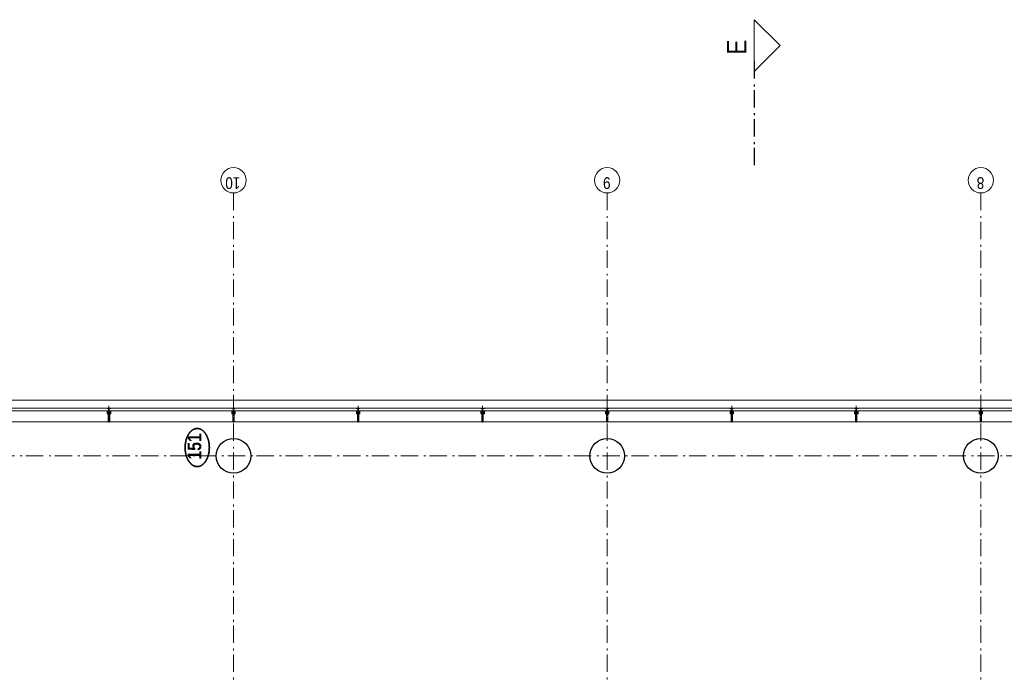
# Model space of a CAD drawing. Header units: millimetres. Extents: x 274596 to 660162, y 141333 to 298920.
# Tile 52 of 165: x 362324 to 376554, y 252910 to 262367. Entities that reach past the tile are written whole.
import ezdxf
from ezdxf.enums import TextEntityAlignment as Align

# ---------------------------------------------------------------- set-up
doc = ezdxf.new("R2010")
doc.units = ezdxf.units.MM
doc.header["$LTSCALE"] = 400
for name, pattern in [('STYLE_06', [1.041641, 0.625, -0.208282, 0.069427, -0.138931]), ('STYLE_15', [0.240945, 0.11811, -0.059055, 0.004724, -0.059055]), ('STYLE_16', [0.177165, 0.11811, -0.059055])]:
    doc.linetypes.add(name, pattern=pattern)
for name, color, linetype, lineweight in [('Binnenkozijnen', 140, 'Continuous', 15), ('Buitenkozijnen', 140, 'Continuous', 15), ('Detailaanduiding', 5, 'Continuous', 70), ('mat-beton (ihwg)', 5, 'Continuous', 25), ('None', 7, 'Continuous', 9)]:
    doc.layers.add(name, color=color, linetype=linetype, lineweight=lineweight)
doc.styles.add('Arial Narrow', font='ARIALN.TTF', dxfattribs={"height": 222.25})
doc.styles.add('Arial Narrow (bold)', font='ARIALNB.TTF', dxfattribs={"height": 172.861111})
doc.styles.get("Standard").update_dxf_attribs({"font": 'arial.ttf'})

# ---------------------------------------------------------------- blocks, each defined once
blk = doc.blocks.new('Kolom O 500')
at = {"layer": 'mat-beton (ihwg)', "lineweight": 25}
blk.add_circle((0, 0), 250, dxfattribs=at)
blk = doc.blocks.new('*U137')
at = {"layer": 'None', "color": 8, "lineweight": 5, "flags": 128}
for points in [[(-5, -154), (-5, -154, 0.414214), (-5, -155), (-5, -173), (-5, -173, 0.414214), (-5, -173), (-4, -173), (-4, -173, 0.414214), (-3, -173), (-3, -173, 0.414214), (-4, -172), (-4, -172), (-4, -169), (-4, -169, -0.414214), (-4, -168), (-3, -168), (-3, -168, 0.221695), (-2, -168), (-1, -167), (-1, -167, -0.466308), (1, -167), (2, -168), (2, -168, 0.221695), (3, -168), (4, -168), (4, -168, -0.414214), (5, -169), (5, -172), (4, -172), (4, -172, 0.414214), (4, -173), (4, -173, 0.414214), (4, -173), (5, -173), (5, -173, 0.414214), (6, -173), (6, -155), (6, -155, 0.414214), (5, -154), (5, -154), (5, -155), (5, -155, -0.414214), (4, -155), (4, -155), (4, -155, -0.414214), (3, -155), (3, -151), (3, -151, -0.414214), (4, -150), (4, -150), (4, -150, -0.414214), (5, -150), (5, -151), (5, -151), (5, -151, 0.414214), (6, -150), (6, -138), (6, -138, 0.351868), (5, -137), (5, -137, 0.351868), (5, -137), (4, -139), (4, -139, 0.314902), (4, -139), (4, -140), (4, -140, -0.198912), (5, -140), (5, -140), (5, -140, -0.198912), (4, -140), (4, -141), (4, -141, 0.414214), (4, -141), (4, -141), (4, -141, -0.198912), (5, -141), (5, -142), (5, -142, -0.198912), (4, -142), (4, -142), (4, -142, 0.414214), (4, -142), (4, -143), (4, -143, -0.198912), (5, -143), (5, -143), (5, -143, -0.087489), (5, -143), (4, -144), (4, -149), (4, -149, -0.414214), (4, -149), (-4, -149), (-4, -149, -0.414214), (-4, -149), (-4, -144), (-4, -143), (-4, -143, -0.087489), (-4, -143), (-4, -143), (-4, -143, -0.198912), (-4, -143), (-4, -142), (-4, -142, 0.414214), (-4, -142), (-4, -142), (-4, -142, -0.198912), (-4, -142), (-4, -141), (-4, -141, -0.198912), (-4, -141), (-4, -141), (-4, -141, 0.414214), (-4, -141), (-4, -140), (-4, -140, -0.198912), (-4, -140), (-4, -140), (-4, -140, -0.198912), (-4, -140), (-4, -139), (-4, -139, 0.314902), (-4, -139), (-5, -137), (-5, -137, 0.351868), (-5, -137), (-5, -137, 0.351868), (-5, -138), (-5, -150), (-5, -150, 0.414214), (-5, -151), (-5, -151), (-5, -150), (-5, -150, -0.414214), (-4, -150), (-4, -150), (-4, -150, -0.414214), (-3, -151), (-3, -155), (-3, -155, -0.414214), (-4, -155), (-4, -155), (-4, -155, -0.414214), (-5, -155), (-5, -154)], [(-4, -162, -0.414214), (-4, -161), (-3, -161), (-3, -161, 0.414214), (-2, -161), (-2, -160), (-2, -160, 0.414214), (-3, -160), (-4, -160), (-4, -160, -0.414214), (-4, -160), (-4, -157), (-4, -157, -0.414214), (-4, -156), (4, -156), (4, -156, -0.414214), (5, -157), (5, -160), (5, -160, -0.414214), (4, -160), (3, -160), (3, -160, 0.414214), (3, -160), (3, -161), (3, -161, 0.414214), (3, -161), (4, -161), (4, -161, -0.414214), (5, -162), (5, -167), (5, -167, -0.414214), (4, -167), (3, -167), (3, -167, -0.221695), (3, -167), (2, -166), (2, -166, 0.466308), (-2, -166), (-3, -167), (-3, -167, -0.221695), (-3, -167), (-4, -167), (-4, -167, -0.414214), (-4, -167), (-4, -162)], [(-2, -150, 0.414214), (-2, -150), (-2, -155), (-2, -155, 0.414214), (-2, -155), (2, -155), (2, -155, 0.414214), (2, -155), (2, -150), (2, -150, 0.414214), (2, -150), (-2, -150)]]:
    blk.add_lwpolyline(points, format="xyb", close=True, dxfattribs=at)
blk = doc.blocks.new('*U138')
at = {"layer": 'None', "color": 8, "lineweight": 5, "flags": 128}
for points in [[(-13, -183), (-13, -182), (-14, -181), (-14, -181, 0.36397), (-15, -181), (-15, -181), (-15, -182), (-15, -182, -0.36397), (-16, -182), (-16, -182), (-16, -181), (-16, -181, 0.36397), (-17, -181), (-17, -181), (-17, -182), (-17, -182, -0.36397), (-18, -182), (-18, -182), (-18, -181), (-18, -181, 0.36397), (-18, -181), (-18, -181), (-19, -182), (-19, -182, -0.36397), (-19, -182), (-19, -182), (-20, -181), (-20, -181, 0.36397), (-20, -181), (-20, -181), (-21, -182), (-21, -182, -0.36397), (-21, -182), (-21, -182), (-22, -181), (-22, -181, 0.36397), (-22, -181), (-22, -181), (-22, -181), (-23, -181), (-23, -181), (-23, -181, 0.36397), (-24, -181), (-24, -181), (-24, -181), (-24, -181), (-24, -181, -0.267949), (-25, -181), (-25, -181), (-25, -181), (-25, -181, 0.339454), (-25, -181), (-25, -181, 0.339454), (-25, -181), (-25, -181), (-25, -184), (-25, -184, 0.414214), (-25, -185), (-25, -185), (-24, -185), (-24, -185, 0.414214), (-24, -184), (-24, -184), (-24, -183), (-24, -183, 0.236068), (-24, -182), (-24, -182), (-24, -182, -0.548276), (-24, -182), (-24, -182, -0.548276), (-24, -182), (-24, -182), (-24, -182, 0.250388), (-24, -182), (-24, -182), (-23, -182), (-23, -182, -0.414214), (-22, -183), (-22, -183), (-22, -183), (-22, -183, 0.414214), (-22, -184), (-22, -184), (-22, -184), (-22, -184, 0.131652), (-22, -184), (-22, -184), (-20, -183), (-13, -183)], [(-6, -181), (-6, -181, -0.388879), (-9, -183), (-9, -183), (-20, -183), (-22, -184), (-23, -184), (-23, -183), (-24, -183), (-24, -185), (24, -185), (24, -183), (23, -183), (23, -184), (22, -184), (20, -183), (9, -183), (9, -183, -0.388879), (6, -181), (6, -181), (5, -173), (3, -173), (3, -171), (-2, -171), (-2, -173), (-5, -173), (-6, -181)], [(14, -183), (14, -182), (15, -181), (15, -181, -0.36397), (15, -181), (15, -181), (15, -182), (15, -182, 0.36397), (16, -182), (16, -182), (16, -181), (16, -181, -0.36397), (17, -181), (17, -181), (17, -182), (17, -182, 0.36397), (18, -182), (18, -182), (18, -181), (18, -181, -0.36397), (19, -181), (19, -181), (19, -182), (19, -182, 0.36397), (19, -182), (19, -182), (20, -181), (20, -181, -0.36397), (20, -181), (20, -181), (21, -182), (21, -182, 0.36397), (21, -182), (21, -182), (22, -181), (22, -181, -0.36397), (22, -181), (22, -181), (22, -181), (23, -181), (24, -181), (24, -181, -0.36397), (24, -181), (24, -181), (24, -181), (25, -181), (25, -181, 0.267949), (25, -181), (25, -181), (25, -181), (25, -181, -0.339454), (25, -181), (25, -181, -0.339454), (26, -181), (26, -181), (26, -184), (26, -184, -0.414214), (25, -185), (25, -185), (24, -185), (24, -185, -0.414214), (24, -184), (24, -184), (24, -183), (24, -183, -0.236068), (24, -182), (24, -182), (24, -182, 0.548276), (24, -182), (24, -182, 0.548276), (24, -182), (24, -182), (24, -182, -0.250388), (24, -182), (24, -182), (23, -182), (23, -182, 0.414214), (23, -183), (23, -183), (23, -183), (23, -183, -0.414214), (22, -184), (22, -184), (22, -184), (22, -184, -0.131652), (22, -184), (22, -184), (21, -183), (14, -183)]]:
    blk.add_lwpolyline(points, format="xyb", close=True, dxfattribs=at)
blk = doc.blocks.new('verticale stijl 150x50 UV')
at = {"layer": 'None', "color": 8, "linetype": 'STYLE_15', "lineweight": 5}
blk.add_line((0, -216), (0, 35), dxfattribs=at)
at = {"layer": 'None', "color": 8, "lineweight": 5}
for p, q in [((-25, -133), (-25, -133)), ((-25, -134), (-25, -134)), ((-25, -135), (-25, -135)), ((-25, -136), (-25, -136)), ((-25, -137), (-25, -137)), ((-25, -137), (-25, -137)), ((-25, -138), (-25, -138)), ((-25, -139), (-25, -139)), ((-25, -140), (-25, -140)), ((-25, -141), (-25, -141)), ((-25, -142), (-25, -142)), ((-24, -133), (-24, -133)), ((-24, -134), (-24, -134)), ((-24, -135), (-24, -135)), ((-24, -135), (-24, -135)), ((-24, -136), (-24, -136)), ((-24, -137), (-24, -137)), ((-24, -138), (-24, -138)), ((-24, -139), (-24, -139)), ((-24, -139), (-24, -139)), ((-24, -140), (-24, -140)), ((-24, -141), (-24, -141)), ((-24, -142), (-24, -142)), ((-23, -133), (-23, -133)), ((-23, -134), (-23, -134)), ((-23, -135), (-23, -135)), ((-23, -136), (-23, -136)), ((-23, -137), (-23, -137)), ((-23, -137), (-23, -137)), ((-23, -138), (-23, -138)), ((-23, -139), (-23, -139)), ((-23, -140), (-23, -140)), ((-23, -141), (-23, -141)), ((-23, -142), (-23, -142)), ((-22, -127), (-22, -127)), ((-22, -128), (-22, -128)), ((-22, -129), (-22, -129)), ((-22, -129), (-22, -129)), ((-22, -130), (-22, -130)), ((-22, -131), (-22, -131)), ((-22, -132), (-22, -132)), ((-22, -133), (-22, -133)), ((-22, -133), (-22, -133)), ((-22, -133), (-22, -133)), ((-22, -134), (-22, -134)), ((-22, -134), (-22, -134)), ((-22, -135), (-22, -135)), ((-22, -135), (-22, -135)), ((-22, -140), (-22, -140)), ((-22, -140), (-22, -140)), ((-22, -141), (-22, -141)), ((-22, -141), (-22, -141)), ((-22, -142), (-22, -142)), ((-21, -126), (-21, -126)), ((-21, -129), (-21, -129)), ((-21, -130), (-21, -130)), ((-21, -131), (-21, -131)), ((-21, -131), (-21, -131)), ((-21, -132), (-21, -132)), ((-21, -133), (-21, -133)), ((-21, -134), (-21, -134)), ((-21, -135), (-21, -135)), ((-21, -135), (-21, -135)), ((-21, -136), (-21, -136)), ((-21, -137), (-21, -137)), ((-21, -138), (-21, -138)), ((-21, -139), (-21, -139)), ((-21, -139), (-21, -139)), ((-21, -140), (-21, -140)), ((-21, -141), (-21, -141)), ((-20, -126), (-20, -126)), ((-20, -130), (-20, -130)), ((-20, -131), (-20, -131)), ((-20, -132), (-20, -132)), ((-20, -133), (-20, -133)), ((-20, -133), (-20, -133)), ((-20, -134), (-20, -134)), ((-20, -135), (-20, -135)), ((-20, -136), (-20, -136)), ((-20, -137), (-20, -137)), ((-20, -137), (-20, -137)), ((-20, -138), (-20, -138)), ((-20, -139), (-20, -139)), ((-20, -140), (-20, -140)), ((-20, -141), (-20, -141)), ((-20, -142), (-20, -142)), ((-19, -126), (-19, -126)), ((-19, -127), (-19, -127)), ((-19, -129), (-19, -129)), ((-19, -130), (-19, -130)), ((-19, -131), (-19, -131)), ((-19, -131), (-19, -131)), ((-19, -132), (-19, -132)), ((-19, -133), (-19, -133)), ((-19, -134), (-19, -134)), ((-19, -135), (-19, -135)), ((-19, -140), (-19, -140)), ((-19, -141), (-19, -141)), ((-19, -142), (-19, -142)), ((-18, -128), (-18, -128)), ((-18, -129), (-18, -129)), ((-18, -129), (-18, -129)), ((-18, -133), (-18, -133)), ((-18, -134), (-18, -134)), ((-18, -135), (-18, -135)), ((-18, -140), (-18, -140)), ((-18, -141), (-18, -141)), ((-18, -142), (-18, -142)), ((-17, -133), (-17, -133)), ((-17, -133), (-17, -133)), ((-17, -134), (-17, -134)), ((-17, -134), (-17, -134)), ((-17, -135), (-17, -135)), ((-17, -135), (-17, -135)), ((-17, -135), (-17, -135)), ((-17, -136), (-17, -136)), ((-17, -136), (-17, -136)), ((-17, -137), (-17, -137)), ((-17, -137), (-17, -137)), ((-17, -137), (-17, -137)), ((-17, -138), (-17, -138)), ((-17, -138), (-17, -138)), ((-17, -139), (-17, -139)), ((-17, -139), (-17, -139)), ((-17, -139), (-17, -139)), ((-17, -140), (-17, -140)), ((-17, -140), (-17, -140)), ((-17, -141), (-17, -141)), ((-17, -141), (-17, -141)), ((-17, -142), (-17, -142)), ((-17, -142), (-17, -142)), ((-16, -141), (-16, -141)), ((-16, -142), (-16, -142)), ((-14, -142), (-14, -142)), ((-26, -143), (-26, -143)), ((-26, -144), (-26, -144)), ((-25, -142), (-25, -142)), ((-25, -143), (-25, -143)), ((-25, -145), (-25, -145)), ((-24, -143), (-24, -143)), ((-24, -144), (-24, -144)), ((-23, -145), (-23, -145)), ((-22, -144), (-22, -144)), ((-22, -145), (-22, -145)), ((-21, -144), (-21, -144)), ((-20, -142), (-20, -142)), ((-20, -143), (-20, -143)), ((-20, -144), (-20, -144)), ((-18, -142), (-18, -142)), ((-17, -142), (-17, -142)), ((-17, -143), (-17, -143)), ((-17, -143), (-17, -143)), ((-16, -143), (-16, -143)), ((-16, -144), (-16, -144)), ((-15, -142), (-15, -142)), ((-15, -143), (-15, -143)), ((-15, -144), (-15, -144)), ((-15, -145), (-15, -145)), ((-14, -143), (-14, -143)), ((-14, -144), (-14, -144)), ((-14, -144), (-14, -144)), ((-13, -143), (-13, -143)), ((-13, -144), (-13, -144))]:
    blk.add_line(p, q, dxfattribs=at)
at = {"layer": 'None', "color": 8, "linetype": 'STYLE_16', "lineweight": 5}
for p, q in [((-2, -155), (0, -154)), ((-2, -157), (-2, -155)), ((-1, -157), (-1, -155)), ((-1, -157), (-1, -155)), ((2, -155), (0, -154)), ((1, -157), (1, -155)), ((2, -157), (2, -155)), ((2, -157), (2, -155))]:
    blk.add_line(p, q, dxfattribs=at)
at = {"layer": 'None', "color": 8, "linetype": 'Continuous', "lineweight": 5, "flags": 128}
for points in [[(-10, 15), (10, 15), (10, -105), (25, -105), (25, -117), (-25, -117), (-25, -105), (-10, -105)], [(-8, 13), (-8, -105), (8, -105), (8, 13)], [(8, -107), (-8, -107), (-23, -107), (-23, -115), (23, -115), (23, -107)]]:
    blk.add_lwpolyline(points, close=True, dxfattribs=at)
at = {"layer": 'None', "color": 8, "lineweight": 5, "flags": 128}
for points in [[(-15, -145), (-15, -145, 0.390793), (-13, -144), (-13, -144, 0.390793), (-14, -142), (-14, -142, -0.352623), (-16, -140), (-16, -133), (-16, -133, 0.414214), (-16, -133), (-18, -133), (-18, -133), (-18, -133, -0.520293), (-18, -133), (-18, -130), (-18, -130), (-18, -128), (-18, -128, -0.577863), (-18, -128), (-18, -128), (-18, -128, 0.366605), (-18, -127), (-18, -127, 0.366605), (-18, -127), (-18, -127, -0.130834), (-19, -126), (-19, -126, 0.439074), (-21, -126), (-21, -126, -0.133252), (-22, -127), (-22, -127, 0.366605), (-22, -127), (-22, -127, 0.366605), (-22, -128), (-22, -128), (-22, -128, -0.577455), (-22, -128), (-22, -130), (-22, -130), (-22, -133), (-22, -133, -0.52048), (-22, -133), (-22, -133), (-25, -133), (-25, -133, 0.414214), (-25, -133), (-25, -141), (-25, -141, -0.255976), (-26, -143), (-26, -143, 0.749676), (-25, -145), (-21, -145), (-21, -145, 0.414214), (-19, -143), (-19, -143, -0.402808), (-19, -142), (-19, -142, -0.402808), (-18, -143), (-18, -143, 0.233259), (-18, -143), (-15, -144), (-15, -144, -0.419014), (-15, -144), (-15, -144, -0.419014), (-15, -144), (-16, -144), (-16, -144, 0.414214), (-16, -144), (-16, -144, 0.414214), (-16, -145)], [(-23, -142), (-23, -142, 0.418874), (-24, -142), (-24, -142, -0.396568), (-25, -143), (-25, -143, 0.437017), (-26, -144), (-26, -144, 0.437017), (-25, -144), (-22, -144), (-22, -144, 0.263556), (-20, -143), (-20, -143, 0.552342), (-21, -142)], [(25, -133), (25, -117), (23, -117), (-23, -117), (-25, -117), (-25, -133), (-22, -133), (-22, -128), (-23, -128), (-23, -127), (-22, -127), (-22, -125), (-22, -124), (-22, -120), (-22, -120, -0.414214), (-20, -119), (-20, -119), (-20, -119, -0.414214), (-18, -120), (-18, -124), (-18, -125), (-18, -127), (-18, -127), (-18, -128), (-18, -128), (-18, -133), (-16, -133), (-16, -120), (-16, -120, -0.414214), (-15, -119), (-15, -119), (-7, -119), (-7, -119, -0.414214), (-5, -120), (-5, -137), (-4, -137), (-4, -140), (-4, -140), (-4, -140), (-4, -141), (-4, -141), (-4, -142), (-4, -142), (-4, -143), (-4, -144), (-4, -149), (-2, -149), (-2, -138), (-2, -138, -0.414214), (0, -136), (0, -136), (0, -136, -0.414214), (2, -138), (2, -149), (4, -149), (4, -144), (4, -143), (4, -142), (4, -142), (4, -141), (4, -141), (4, -140), (4, -140), (4, -140), (4, -137), (5, -137), (5, -120), (5, -120, -0.414214), (7, -119), (7, -119), (15, -119), (15, -119, -0.414214), (16, -120), (16, -133), (18, -133), (18, -128), (18, -128), (18, -127), (18, -127), (18, -125), (18, -124), (18, -120), (18, -120, -0.414214), (20, -119), (20, -119), (20, -119, -0.414214), (22, -120), (22, -124), (22, -125), (22, -127), (23, -127), (23, -128), (22, -128), (22, -133)], [(-23, -136), (-23, -136, -0.414214), (-22, -135), (-22, -135, -0.414214), (-21, -136), (-21, -139), (-21, -139, -0.414214), (-22, -140), (-22, -140, -0.414214), (-23, -139)], [(-21, -128, -0.29188), (-21, -127), (-20, -127), (-20, -127, -0.344328), (-20, -127), (-19, -127), (-19, -127, -0.29188), (-19, -128), (-19, -130), (-19, -130, -0.348796), (-20, -130), (-20, -130, -0.348796), (-21, -130), (-21, -128)], [(-19, -140, -0.414214), (-20, -139), (-20, -136), (-20, -136, -0.414214), (-19, -135), (-19, -135, -0.414214), (-18, -136), (-18, -139), (-18, -139, -0.414214), (-19, -140)], [(15, -145), (15, -145, -0.390793), (13, -144), (13, -144, -0.390793), (14, -142), (14, -142, 0.352623), (16, -140), (16, -133), (16, -133, -0.414214), (16, -133), (18, -133), (18, -133), (18, -133, 0.520293), (18, -133), (18, -130), (18, -130), (18, -128), (18, -128, 0.577863), (18, -128), (18, -128), (18, -128, -0.366605), (18, -127), (18, -127, -0.366605), (18, -127), (18, -127, 0.130834), (19, -126), (19, -126, -0.439074), (21, -126), (21, -126, 0.133252), (22, -127), (22, -127, -0.366605), (22, -127), (22, -127, -0.366605), (22, -128), (22, -128), (22, -128, 0.577455), (22, -128), (22, -130), (22, -130), (22, -133), (22, -133, 0.52048), (22, -133), (22, -133), (25, -133), (25, -133, -0.414214), (25, -133), (25, -141), (25, -141, 0.255976), (26, -143), (26, -143, -0.749676), (25, -145), (21, -145), (21, -145, -0.414214), (19, -143), (19, -143, 0.402808), (19, -142), (19, -142, 0.402808), (18, -143), (18, -143, -0.233259), (18, -143), (15, -144), (15, -144, 0.419014), (15, -144), (15, -144, 0.419014), (15, -144), (16, -144), (16, -144, -0.414214), (16, -144), (16, -144, -0.414214), (16, -145)], [(19, -140, 0.414214), (20, -139), (20, -136), (20, -136, 0.414214), (19, -135), (19, -135, 0.414214), (18, -136), (18, -139), (18, -139, 0.414214), (19, -140)], [(21, -128, 0.29188), (21, -127), (20, -127), (20, -127, 0.344328), (20, -127), (19, -127), (19, -127, 0.29188), (19, -128), (19, -130), (19, -130, 0.348796), (20, -130), (20, -130, 0.348796), (21, -130), (21, -128)], [(23, -142), (23, -142, -0.418874), (24, -142), (24, -142, 0.396568), (25, -143), (25, -143, -0.437017), (26, -144), (26, -144, -0.437017), (25, -144), (22, -144), (22, -144, -0.263556), (20, -143), (20, -143, -0.552342), (21, -142)], [(23, -136), (23, -136, 0.414214), (22, -135), (22, -135, 0.414214), (21, -136), (21, -139), (21, -139, 0.414214), (22, -140), (22, -140, 0.414214), (23, -139)], [(0, -157), (0, -157, -0.163834), (-4, -156), (-4, -156), (-4, -156, -0.234469), (-5, -155), (-5, -155), (-5, -154), (5, -154), (5, -155), (5, -155, -0.234469), (4, -156), (4, -156), (4, -156, -0.163834), (0, -157), (0, -157)]]:
    blk.add_lwpolyline(points, format="xyb", close=True, dxfattribs=at)
blk.add_lwpolyline([(4, -119), (4, -134), (-4, -134), (-4, -119)], close=True, dxfattribs=at)
at = {"layer": 'None', "color": 8, "linetype": 'STYLE_16', "lineweight": 5}
for centre, radius, start, end in [((-2, -158), 3.38, 79.3357, 100.6643), ((0, -163), 8.16, 82.9585, 97.0415), ((0, -160), 3.5, 73.4149, 106.5851), ((2, -158), 3.38, 79.3357, 100.6643)]:
    blk.add_arc(centre, radius, start, end, dxfattribs=at)
at = {"layer": 'None', "color": 7}
for name in ['*U137', '*U138']:
    blk.add_blockref(name, (0, 0), dxfattribs=at)
blk = doc.blocks.new('Vliesgevelelement 4 150x50 1_200')
at = {"layer": 'Buitenkozijnen', "color": 7, "xscale": -1, "rotation": 270.0000000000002}
blk.add_blockref('verticale stijl 150x50 UV', (-5, 0), dxfattribs=at)
blk = doc.blocks.new('Detail')
at = {"layer": 'Detailaanduiding', "color": 1, "linetype": 'Continuous', "lineweight": 35}
blk.add_open_spline([(-134, 154), (-70, 177), (77, 177), (141, 154), (205, 130), (242, 90), (278, 49), (278, 2), (278, -45), (242, -85), (205, -126), (141, -149), (77, -173), (-70, -173), (-134, -149), (-198, -126), (-235, -85), (-272, -45), (-272, 2), (-272, 49), (-235, 90), (-198, 130), (-134, 154)], degree=2, knots=[0, 0, 0, 0.097932, 0.195864, 0.195864, 0.280023, 0.280023, 0.347931, 0.347931, 0.415846, 0.415846, 0.5, 0.5, 0.597932, 0.695864, 0.695864, 0.780023, 0.780023, 0.847931, 0.847931, 0.915846, 0.915846, 1, 1, 1], dxfattribs=at)
at = {"layer": 'Detailaanduiding', "style": 'Arial Narrow (bold)'}
blk.add_attdef('Detail', text='', height=198, dxfattribs=at).set_placement((-170, 142), align=Align.TOP_LEFT)
at = {"layer": 'None', "color": 0, "flags": 1}
blk.add_attdef('Fragment', (-272, -528), '', height=198, dxfattribs=at)

msp = doc.modelspace()

# ---------------------------------------------------------------- linework, layer by layer
at = {"layer": 'Buitenkozijnen', "color": 43, "linetype": 'Continuous', "lineweight": 9}
for p, q in [((349214.41069, 256870.70182), (387039.41069, 256870.70182)), ((349214.41069, 256555.42983), (387014.41069, 256555.42983))]:
    msp.add_line(p, q, dxfattribs=at)
at = {"layer": 'Buitenkozijnen', "color": 140, "linetype": 'Continuous', "lineweight": 15}
for p, q in [((394904.41069, 256755.42983), (349249.41069, 256755.42983)), ((394904.41069, 256715.42983), (349249.41069, 256715.42983)), ((394904.41069, 256755.42983), (349349.41069, 256755.42983)), ((394904.41069, 256715.42983), (349349.41069, 256715.42983))]:
    msp.add_line(p, q, dxfattribs=at)
at = {"layer": 'None', "color": 92, "linetype": 'STYLE_06', "lineweight": 25}
msp.add_line((372939.00236, 261765.26733), (372939.00236, 260265.26733), dxfattribs=at)
at = {"layer": 'None', "color": 43, "linetype": 'STYLE_06', "lineweight": 9}
for p, q in [((365414.41069, 259864.32983), (365414.41069, 241156.35983)), ((370814.41069, 259864.32983), (370814.41069, 241156.35983)), ((376214.41069, 259864.32983), (376214.41069, 241156.35983)), ((347414.62353, 256065.42983), (388614.57069, 256065.42983))]:
    msp.add_line(p, q, dxfattribs=at)
at = {"layer": 'None', "color": 140, "linetype": 'Continuous', "lineweight": 15, "flags": 128}
msp.add_lwpolyline([(372939.00236, 262367.14233), (372939.00236, 261617.14233), (373314.00236, 261992.14233)], close=True, dxfattribs=at)
at = {"layer": 'None', "color": 43, "linetype": 'Continuous', "lineweight": 9}
for centre in [(365414.41069, 260046.93625), (370814.41069, 260046.93625), (376214.41069, 260046.93625)]:
    msp.add_circle(centre, 182.60642, dxfattribs=at)

# ---------------------------------------------------------------- block references
at = {"layer": 'Buitenkozijnen', "color": 7, "xscale": -1, "rotation": 90}
for p in [(363614.41069, 256565.42983), (365414.41069, 256565.42983), (367214.41069, 256565.42983), (369014.41069, 256565.42983), (370814.41069, 256565.42983), (372614.41069, 256565.42983), (374414.41069, 256565.42983), (376214.41069, 256565.42983)]:
    msp.add_blockref('Vliesgevelelement 4 150x50 1_200', p, dxfattribs=at)
at = {"layer": 'Buitenkozijnen', "color": 7, "rotation": 90}
for p in [(365414.41069, 256065.42983), (370814.41069, 256065.42983), (376214.41069, 256065.42983)]:
    msp.add_blockref('Kolom O 500', p, dxfattribs=at)
at = {"layer": 'Detailaanduiding', "color": 7, "rotation": 90}
msp.add_blockref('Detail', (364891.77363, 256182.84481), dxfattribs=at).add_auto_attribs({'Detail': '151'})

# ---------------------------------------------------------------- texts
at = {"layer": 'Binnenkozijnen', "color": 1, "insert": (372544.87231, 261862.74598), "char_height": 282.22222, "attachment_point": 1, "rotation": 90, "style": 'Arial Narrow'}
msp.add_mtext('E', dxfattribs=at)
at = {"layer": 'None', "color": 43, "attachment_point": 1, "rotation": 180, "style": 'Arial Narrow'}
for s, insert, char_height in [('10', (365511.77736, 259922.05291), 169.333333), ('9', (370863.09403, 259922.05291), 169.33333), ('8', (376263.09403, 259922.05291), 169.33333)]:
    msp.add_mtext(s, dxfattribs=dict(at, insert=insert, char_height=char_height))

doc.saveas('drawing.dxf')
